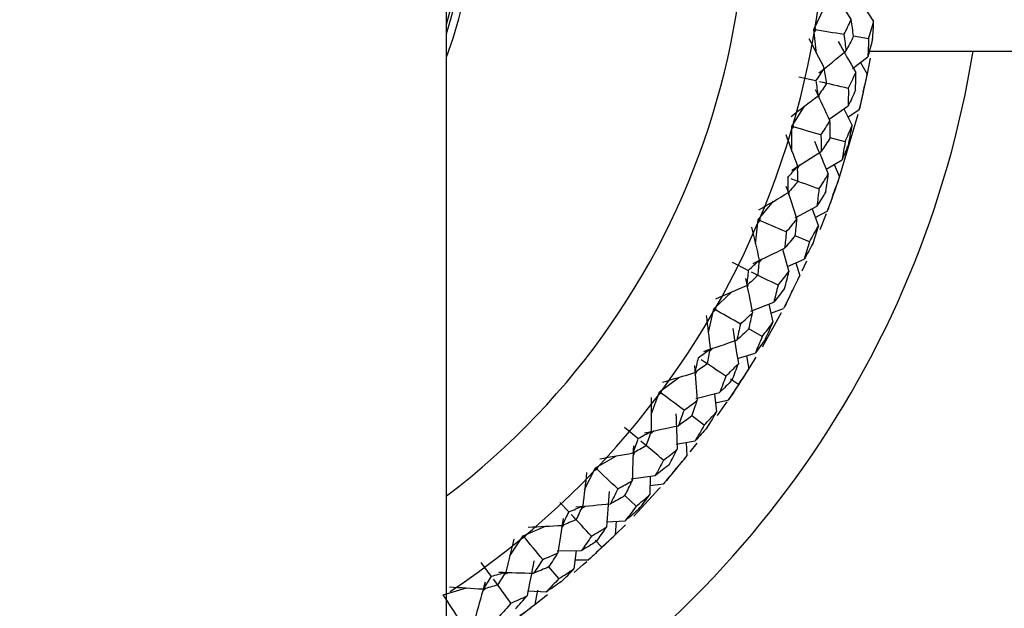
# Paper-space layout '_Top' of a CAD drawing. Header units: millimetres. Extents: x -25 to 96, y -233 to 25.
# Tile 4 of 7: x 1 to 25, y -18 to -3. Entities that reach past the tile are written whole.
import ezdxf

# ---------------------------------------------------------------- set-up
doc = ezdxf.new("R2010")
doc.units = ezdxf.units.MM

psp = doc.layouts.new('_Top')

# ---------------------------------------------------------------- linework, layer by layer
at = {"color": 7, "linetype": 'Continuous', "lineweight": 25}
for p, q in [((11.5, -220), (11.5, 0)), ((20.69, -3.455), (20.954, -2.911)), ((21.935, -2.867), (22.189, -3.25)), ((20.706, -3.518), (20.726, -3.402)), ((20.762, -4.056), (20.69, -3.455)), ((22.063, -3.685), (21.684, -3.621)), ((21.661, -4.428), (22.041, -4.137)), ((22.032, -4.565), (22.111, -4.167)), ((22.078, -4), (39.442, -4)), ((21.86, -4.276), (22.031, -4.568)), ((20.744, -4.742), (20.318, -4.645)), ((20.827, -5.173), (20.829, -5.069)), ((20.137, -5.878), (20.462, -5.369)), ((21.073, -5.697), (21.55, -5.367)), ((21.334, -7.148), (21.799, -5.571)), ((21.442, -5.442), (21.649, -5.852)), ((21.546, -5.648), (21.828, -5.458)), ((20.137, -6.483), (20.137, -5.878)), ((20.145, -5.942), (20.178, -5.829)), ((21.472, -6.268), (21.103, -6.161)), ((20.285, -6.933), (20.339, -6.844)), ((21.002, -6.949), (21.397, -6.714)), ((21.201, -6.831), (21.336, -7.142)), ((20.069, -7.6), (20.083, -7.497)), ((19.3, -8.219), (19.684, -7.751)), ((20.225, -8.164), (20.764, -7.878)), ((20.648, -7.939), (20.805, -8.371)), ((20.727, -8.156), (21.029, -8.002)), ((20.852, -8.454), (21.008, -8.058)), ((19.229, -8.819), (19.3, -8.219)), ((19.301, -8.283), (19.347, -8.175)), ((20.58, -8.764), (20.227, -8.613)), ((19.909, -8.952), (20.069, -9.511)), ((19.05, -9.482), (18.659, -9.287)), ((19.322, -9.283), (19.387, -9.202)), ((20.033, -9.384), (20.453, -9.198)), ((20.244, -9.29), (20.342, -9.615)), ((20.399, -9.493), (20.513, -9.244)), ((19.029, -9.92), (19.055, -9.82)), ((18.192, -10.444), (18.629, -10.025)), ((19.117, -10.498), (19.687, -10.278)), ((19.564, -10.326), (19.669, -10.773)), ((18.051, -11.031), (18.192, -10.444)), ((18.186, -10.508), (18.244, -10.405)), ((19.403, -11.392), (19.881, -10.536)), ((19.617, -10.55), (19.935, -10.433)), ((19.399, -11.136), (19.066, -10.945)), ((18.089, -11.503), (18.162, -11.43)), ((18.782, -11.687), (19.221, -11.552)), ((19.003, -11.62), (19.062, -11.954)), ((19.058, -11.959), (19.249, -11.65)), ((17.722, -12.101), (17.76, -12.004)), ((16.83, -12.522), (17.312, -12.158)), ((18.808, -12.333), (18.606, -12.201)), ((16.62, -13.089), (16.83, -12.522)), ((16.815, -12.585), (16.886, -12.49)), ((17.742, -12.686), (18.333, -12.535)), ((18.205, -12.567), (18.257, -13.024)), ((18.231, -12.797), (18.561, -12.717)), ((17.946, -13.353), (17.638, -13.123)), ((16.29, -13.691), (15.956, -13.411)), ((16.601, -13.562), (16.683, -13.498)), ((17.249, -13.83), (17.72, -13.745)), ((17.495, -13.786), (17.514, -14.124)), ((16.167, -14.112), (16.216, -14.021)), ((17.599, -14.019), (17.768, -13.803)), ((15.23, -14.425), (15.753, -14.12)), ((14.955, -14.963), (15.23, -14.425)), ((15.209, -14.485), (15.29, -14.4)), ((16.117, -14.695), (16.722, -14.615)), ((16.591, -14.632), (16.588, -15.091)), ((16.59, -14.863), (16.927, -14.823)), ((16.241, -15.381), (15.962, -15.117)), ((14.556, -15.522), (14.337, -15.289)), ((14.881, -15.43), (14.969, -15.377)), ((15.512, -15.772), (15.97, -15.744)), ((15.742, -15.758), (15.721, -16.097)), ((13.417, -16.125), (13.972, -15.884)), ((14.384, -15.925), (14.443, -15.84)), ((15.716, -16.101), (15.974, -15.846)), ((13.08, -16.626), (13.417, -16.125)), ((13.389, -16.182), (13.479, -16.107)), ((15.385, -16.406), (15.22, -16.23)), ((14.265, -16.498), (14.876, -16.49)), ((14.744, -16.492), (14.687, -16.947)), ((14.715, -16.721), (15.055, -16.721)), ((12.618, -17.135), (12.361, -16.786)), ((14.307, -17.194), (14.062, -16.899)), ((12.951, -17.082), (13.046, -17.039)), ((11.416, -17.598), (11.995, -17.425)), ((12.4, -17.515), (12.469, -17.437)), ((13.537, -17.496), (13.996, -17.522)), ((13.773, -17.481), (13.707, -17.843)), ((13.71, -17.841), (14.029, -17.591))]:
    psp.add_line(p, q, dxfattribs=at)
at = {"color": 7, "linetype": 'Continuous', "lineweight": 25, "flags": 128}
for points in [[(18.282, -13.115), (18.517, -12.781), (18.527, -12.767)], [(16.185, -15.63), (16.841, -14.92), (16.85, -14.911)], [(14.69, -17.043), (14.92, -16.841), (15.01, -16.761)]]:
    psp.add_lwpolyline(points, dxfattribs=at)
at = {"color": 7, "linetype": 'Continuous', "lineweight": 25}
for radius, start, end in [(25, 9.2069, 242.6129), (21, 303.4796, 236.6369), (12.225, 340.1687, 199.8313), (25, 297.3871, 350.7931), (22.5, 345.9711, 348.2951), (22.5, 339.1597, 341.4759), (22.5, 332.3862, 334.7102), (22.5, 325.5748, 327.891), (22.5, 318.8013, 321.1253), (22.5, 311.9899, 314.306), (22.5, 305.2164, 307.5404)]:
    psp.add_arc((0, 0), radius, start, end, dxfattribs=at)
at = {"color": 8, "linetype": 'Continuous', "lineweight": 25}
for radius, start, end in [(19, 307.2478, 232.7522), (12.04, 342.7699, 197.2301), (11.971, 343.8752, 196.1248)]:
    psp.add_arc((0, 0), radius, start, end, dxfattribs=at)
at = {"color": 7, "linetype": 'Continuous', "lineweight": 25}
for points in [[(21.166, -2.471), (21.32, -2.717), (21.474, -2.963), (21.627, -3.21)], [(20.742, -3.464), (20.737, -3.443), (20.731, -3.422), (20.726, -3.402)], [(21.443, -3.581), (21.507, -3.458), (21.569, -3.334), (21.627, -3.21)], [(21.684, -3.621), (21.668, -3.485), (21.649, -3.348), (21.627, -3.21)], [(22.063, -3.685), (22.109, -3.54), (22.151, -3.395), (22.189, -3.25)], [(22.161, -3.701), (22.174, -3.551), (22.184, -3.401), (22.189, -3.25)], [(20.567, -3.675), (20.696, -3.925), (20.825, -4.176), (20.953, -4.426)], [(21.443, -3.581), (21.194, -3.539), (20.943, -3.498), (20.69, -3.455)], [(20.742, -3.464), (20.73, -3.482), (20.718, -3.5), (20.706, -3.518)], [(21.443, -3.581), (21.464, -3.719), (21.482, -3.856), (21.497, -3.992)], [(21.684, -3.621), (21.625, -3.745), (21.562, -3.869), (21.497, -3.992)], [(22.063, -3.685), (22.06, -3.836), (22.052, -3.987), (22.041, -4.137)], [(21.302, -3.754), (21.449, -4.013), (21.595, -4.271), (21.742, -4.531)], [(22.161, -3.701), (22.125, -3.847), (22.085, -3.992), (22.041, -4.137)], [(20.821, -4.541), (21.046, -4.359), (21.272, -4.176), (21.497, -3.992)], [(20.744, -4.742), (20.816, -4.638), (20.885, -4.532), (20.953, -4.426)], [(21.012, -4.804), (20.994, -4.679), (20.975, -4.553), (20.953, -4.426)], [(21.555, -4.928), (21.621, -4.796), (21.683, -4.663), (21.742, -4.531)], [(21.735, -4.969), (21.741, -4.823), (21.743, -4.677), (21.742, -4.531)], [(21.926, -5.013), (21.965, -4.866), (22, -4.718), (22.031, -4.568)], [(20.744, -4.742), (20.763, -4.868), (20.78, -4.993), (20.795, -5.118)], [(21.012, -4.804), (20.942, -4.909), (20.87, -5.013), (20.795, -5.118)], [(21.555, -4.928), (21.317, -4.873), (21.076, -4.818), (20.833, -4.763)], [(21.555, -4.928), (21.557, -5.075), (21.555, -5.222), (21.55, -5.367)], [(20.121, -5.627), (20.346, -5.458), (20.57, -5.288), (20.795, -5.118)], [(20.726, -4.957), (20.85, -5.219), (20.973, -5.482), (21.096, -5.745)], [(21.735, -4.969), (21.677, -5.102), (21.616, -5.235), (21.55, -5.367)], [(21.926, -5.013), (21.897, -5.162), (21.865, -5.311), (21.828, -5.458)], [(20.869, -6.092), (20.627, -6.021), (20.383, -5.95), (20.137, -5.878)], [(20.187, -5.893), (20.173, -5.909), (20.159, -5.926), (20.145, -5.942)], [(20.187, -5.893), (20.184, -5.872), (20.181, -5.85), (20.178, -5.829)], [(20.869, -6.092), (20.947, -5.977), (21.023, -5.861), (21.096, -5.745)], [(21.103, -6.161), (21.104, -6.023), (21.101, -5.885), (21.096, -5.745)], [(21.472, -6.268), (21.535, -6.13), (21.594, -5.991), (21.649, -5.852)], [(21.567, -6.296), (21.599, -6.149), (21.626, -6), (21.649, -5.852)], [(19.988, -6.082), (20.087, -6.345), (20.185, -6.609), (20.282, -6.874)], [(20.869, -6.092), (20.873, -6.231), (20.875, -6.37), (20.874, -6.506)], [(21.103, -6.161), (21.03, -6.277), (20.953, -6.392), (20.874, -6.506)], [(20.708, -6.247), (20.824, -6.521), (20.939, -6.796), (21.053, -7.07)], [(21.472, -6.268), (21.451, -6.418), (21.426, -6.567), (21.397, -6.714)], [(21.567, -6.296), (21.515, -6.437), (21.458, -6.577), (21.397, -6.714)], [(20.137, -6.972), (20.383, -6.817), (20.628, -6.662), (20.874, -6.506)], [(20.038, -7.163), (20.121, -7.067), (20.203, -6.971), (20.282, -6.874)], [(20.296, -7.255), (20.294, -7.129), (20.289, -7.002), (20.282, -6.874)], [(20.821, -7.443), (20.902, -7.319), (20.979, -7.195), (21.053, -7.07)], [(20.994, -7.505), (21.018, -7.361), (21.037, -7.216), (21.053, -7.07)], [(21.179, -7.571), (21.236, -7.429), (21.288, -7.286), (21.336, -7.142)], [(19.994, -7.373), (20.086, -7.649), (20.177, -7.924), (20.268, -8.2)], [(20.038, -7.163), (20.042, -7.29), (20.044, -7.416), (20.044, -7.541)], [(20.296, -7.255), (20.214, -7.351), (20.13, -7.447), (20.044, -7.541)], [(20.821, -7.443), (20.591, -7.36), (20.358, -7.277), (20.123, -7.193)], [(19.314, -7.967), (19.557, -7.826), (19.801, -7.684), (20.044, -7.541)], [(20.821, -7.443), (20.805, -7.589), (20.787, -7.734), (20.764, -7.878)], [(20.994, -7.505), (20.921, -7.63), (20.845, -7.755), (20.764, -7.878)], [(21.179, -7.571), (21.133, -7.716), (21.083, -7.859), (21.029, -8.002)], [(20.002, -8.518), (19.77, -8.419), (19.536, -8.319), (19.3, -8.219)], [(19.348, -8.239), (19.333, -8.254), (19.317, -8.268), (19.301, -8.283)], [(19.348, -8.239), (19.348, -8.218), (19.347, -8.196), (19.347, -8.175)], [(20.002, -8.518), (20.094, -8.413), (20.182, -8.307), (20.268, -8.2)], [(20.227, -8.613), (20.244, -8.477), (20.257, -8.339), (20.268, -8.2)], [(20.58, -8.764), (20.659, -8.634), (20.734, -8.503), (20.805, -8.371)], [(20.671, -8.803), (20.72, -8.66), (20.764, -8.516), (20.805, -8.371)], [(19.128, -8.403), (19.195, -8.677), (19.261, -8.95), (19.327, -9.224)], [(20.002, -8.518), (19.99, -8.656), (19.975, -8.794), (19.958, -8.929)], [(20.227, -8.613), (20.14, -8.72), (20.05, -8.825), (19.958, -8.929)], [(20.58, -8.764), (20.541, -8.91), (20.499, -9.055), (20.453, -9.198)], [(20.671, -8.803), (20.602, -8.936), (20.529, -9.068), (20.453, -9.198)], [(19.171, -9.305), (19.434, -9.18), (19.696, -9.055), (19.958, -8.929)], [(19.05, -9.482), (19.144, -9.397), (19.237, -9.311), (19.327, -9.224)], [(19.295, -9.604), (19.308, -9.479), (19.319, -9.352), (19.327, -9.224)], [(19.05, -9.482), (19.039, -9.609), (19.026, -9.734), (19.011, -9.859)], [(19.295, -9.604), (19.203, -9.69), (19.108, -9.775), (19.011, -9.859)], [(19.795, -9.853), (19.576, -9.744), (19.355, -9.634), (19.131, -9.523)], [(19.795, -9.853), (19.889, -9.74), (19.981, -9.626), (20.069, -9.511)], [(19.959, -9.935), (20, -9.795), (20.036, -9.654), (20.069, -9.511)], [(18.982, -9.686), (19.04, -9.971), (19.098, -10.255), (19.156, -10.54)], [(19.795, -9.853), (19.762, -9.997), (19.726, -10.138), (19.687, -10.278)], [(20.135, -10.022), (20.208, -9.889), (20.277, -9.753), (20.342, -9.615)], [(18.236, -10.195), (18.495, -10.084), (18.753, -9.972), (19.011, -9.859)], [(19.959, -9.935), (19.872, -10.051), (19.781, -10.166), (19.687, -10.278)], [(20.135, -10.022), (20.072, -10.161), (20.006, -10.298), (19.935, -10.433)], [(18.238, -10.47), (18.221, -10.482), (18.203, -10.495), (18.186, -10.508)], [(18.854, -10.823), (18.635, -10.698), (18.415, -10.571), (18.192, -10.444)], [(18.238, -10.47), (18.24, -10.448), (18.242, -10.427), (18.244, -10.405)], [(18.854, -10.823), (18.958, -10.73), (19.058, -10.635), (19.156, -10.54)], [(19.066, -10.945), (19.099, -10.812), (19.129, -10.677), (19.156, -10.54)], [(18, -10.607), (18.034, -10.886), (18.068, -11.165), (18.1, -11.445)], [(18.854, -10.823), (18.826, -10.96), (18.795, -11.095), (18.761, -11.227)], [(19.399, -11.136), (19.493, -11.017), (19.583, -10.896), (19.669, -10.773)], [(19.485, -11.186), (19.55, -11.05), (19.612, -10.912), (19.669, -10.773)], [(18.661, -10.937), (18.709, -11.23), (18.757, -11.524), (18.803, -11.817)], [(19.066, -10.945), (18.967, -11.041), (18.866, -11.135), (18.761, -11.227)], [(17.936, -11.507), (18.211, -11.414), (18.486, -11.321), (18.761, -11.227)], [(19.399, -11.136), (19.343, -11.277), (19.284, -11.416), (19.221, -11.552)], [(19.485, -11.186), (19.401, -11.31), (19.313, -11.433), (19.221, -11.552)], [(17.795, -11.669), (17.898, -11.595), (18, -11.521), (18.1, -11.445)], [(18.024, -11.819), (18.052, -11.696), (18.077, -11.572), (18.1, -11.445)], [(17.795, -11.669), (17.769, -11.793), (17.741, -11.916), (17.712, -12.038)], [(18.024, -11.819), (17.922, -11.893), (17.818, -11.966), (17.712, -12.038)], [(18.49, -12.125), (18.286, -11.991), (18.079, -11.855), (17.871, -11.719)], [(18.49, -12.125), (18.598, -12.024), (18.702, -11.922), (18.803, -11.817)], [(18.644, -12.226), (18.701, -12.092), (18.754, -11.956), (18.803, -11.817)], [(16.902, -12.281), (17.172, -12.2), (17.442, -12.12), (17.712, -12.038)], [(17.703, -11.863), (17.727, -12.153), (17.752, -12.442), (17.775, -12.731)], [(18.808, -12.333), (18.896, -12.209), (18.981, -12.083), (19.062, -11.954)], [(18.49, -12.125), (18.441, -12.264), (18.388, -12.4), (18.333, -12.535)], [(18.644, -12.226), (18.544, -12.331), (18.44, -12.434), (18.333, -12.535)], [(16.872, -12.553), (16.853, -12.564), (16.834, -12.574), (16.815, -12.585)], [(17.442, -12.977), (17.239, -12.827), (17.035, -12.675), (16.83, -12.522)], [(16.872, -12.553), (16.876, -12.532), (16.881, -12.511), (16.886, -12.49)], [(18.808, -12.333), (18.73, -12.464), (18.647, -12.592), (18.561, -12.717)], [(16.619, -12.661), (16.62, -12.942), (16.62, -13.224), (16.62, -13.506)], [(17.442, -12.977), (17.555, -12.897), (17.667, -12.815), (17.775, -12.731)], [(17.638, -13.123), (17.686, -12.995), (17.732, -12.864), (17.775, -12.731)], [(17.442, -12.977), (17.397, -13.109), (17.351, -13.24), (17.302, -13.367)], [(17.946, -13.353), (18.053, -13.245), (18.156, -13.136), (18.257, -13.024)], [(18.025, -13.412), (18.106, -13.285), (18.183, -13.155), (18.257, -13.024)], [(17.237, -13.067), (17.25, -13.364), (17.262, -13.661), (17.274, -13.958)], [(17.638, -13.123), (17.528, -13.207), (17.416, -13.288), (17.302, -13.367)], [(16.29, -13.691), (16.401, -13.631), (16.511, -13.569), (16.62, -13.506)], [(16.45, -13.547), (16.734, -13.488), (17.018, -13.428), (17.302, -13.367)], [(16.5, -13.868), (16.541, -13.749), (16.582, -13.628), (16.62, -13.506)], [(17.946, -13.353), (17.874, -13.486), (17.799, -13.617), (17.72, -13.745)], [(18.025, -13.412), (17.927, -13.526), (17.825, -13.637), (17.72, -13.745)], [(16.29, -13.691), (16.249, -13.812), (16.207, -13.931), (16.163, -14.049)], [(16.926, -14.227), (16.739, -14.069), (16.55, -13.911), (16.359, -13.75)], [(15.331, -14.194), (15.609, -14.146), (15.886, -14.098), (16.163, -14.049)], [(16.175, -13.874), (16.166, -14.164), (16.155, -14.454), (16.145, -14.744)], [(16.5, -13.868), (16.39, -13.93), (16.278, -13.99), (16.163, -14.049)], [(16.926, -14.227), (17.045, -14.139), (17.161, -14.05), (17.274, -13.958)], [(17.067, -14.345), (17.139, -14.219), (17.208, -14.09), (17.274, -13.958)], [(16.926, -14.227), (16.861, -14.359), (16.793, -14.488), (16.722, -14.615)], [(17.217, -14.471), (17.32, -14.359), (17.419, -14.243), (17.514, -14.124)], [(15.005, -14.538), (14.973, -14.817), (14.939, -15.097), (14.906, -15.377)], [(15.269, -14.461), (15.249, -14.469), (15.229, -14.477), (15.209, -14.485)], [(15.784, -14.949), (15.601, -14.776), (15.416, -14.601), (15.23, -14.425)], [(15.269, -14.461), (15.276, -14.44), (15.283, -14.42), (15.29, -14.4)], [(17.067, -14.345), (16.955, -14.438), (16.84, -14.528), (16.722, -14.615)], [(17.217, -14.471), (17.124, -14.591), (17.027, -14.709), (16.927, -14.823)], [(15.784, -14.949), (15.907, -14.883), (16.027, -14.814), (16.145, -14.744)], [(15.962, -15.117), (16.025, -14.995), (16.086, -14.871), (16.145, -14.744)], [(15.57, -15.014), (15.548, -15.31), (15.525, -15.607), (15.502, -15.903)], [(15.784, -14.949), (15.725, -15.075), (15.663, -15.199), (15.599, -15.32)], [(15.962, -15.117), (15.843, -15.187), (15.723, -15.255), (15.599, -15.32)], [(16.241, -15.381), (16.36, -15.287), (16.475, -15.191), (16.588, -15.091)], [(16.313, -15.45), (16.408, -15.333), (16.5, -15.213), (16.588, -15.091)], [(14.556, -15.522), (14.502, -15.637), (14.446, -15.75), (14.388, -15.862)], [(14.556, -15.522), (14.674, -15.475), (14.791, -15.427), (14.906, -15.377)], [(14.732, -15.398), (15.021, -15.373), (15.31, -15.347), (15.599, -15.32)], [(14.744, -15.722), (14.799, -15.609), (14.853, -15.494), (14.906, -15.377)], [(16.241, -15.381), (16.153, -15.505), (16.063, -15.626), (15.97, -15.744)], [(16.313, -15.45), (16.201, -15.551), (16.087, -15.649), (15.97, -15.744)], [(14.421, -15.69), (14.377, -15.976), (14.332, -16.263), (14.287, -16.55)], [(14.744, -15.722), (14.627, -15.77), (14.509, -15.817), (14.388, -15.862)], [(15.125, -16.129), (14.958, -15.95), (14.789, -15.77), (14.618, -15.588)], [(13.545, -15.907), (13.826, -15.893), (14.107, -15.877), (14.388, -15.862)], [(15.125, -16.129), (15.253, -16.056), (15.379, -15.981), (15.502, -15.903)], [(15.251, -16.263), (15.337, -16.146), (15.421, -16.026), (15.502, -15.903)], [(13.18, -16.21), (13.115, -16.484), (13.049, -16.758), (12.982, -17.032)], [(13.451, -16.165), (13.43, -16.171), (13.41, -16.177), (13.389, -16.182)], [(13.905, -16.711), (13.744, -16.517), (13.581, -16.322), (13.417, -16.125)], [(13.451, -16.165), (13.461, -16.146), (13.47, -16.126), (13.479, -16.107)], [(15.125, -16.129), (15.044, -16.252), (14.961, -16.373), (14.876, -16.49)], [(15.251, -16.263), (15.129, -16.342), (15.004, -16.417), (14.876, -16.49)], [(15.385, -16.406), (15.5, -16.306), (15.612, -16.203), (15.721, -16.097)], [(15.385, -16.406), (15.278, -16.514), (15.168, -16.619), (15.055, -16.721)], [(13.685, -16.75), (13.628, -17.042), (13.57, -17.334), (13.512, -17.625)], [(13.905, -16.711), (13.831, -16.829), (13.755, -16.945), (13.678, -17.057)], [(13.905, -16.711), (14.035, -16.66), (14.162, -16.606), (14.287, -16.55)], [(14.062, -16.899), (14.139, -16.785), (14.214, -16.669), (14.287, -16.55)], [(14.062, -16.899), (13.936, -16.954), (13.808, -17.007), (13.678, -17.057)], [(14.307, -17.194), (14.437, -17.115), (14.563, -17.033), (14.687, -16.947)], [(14.371, -17.27), (14.479, -17.166), (14.585, -17.058), (14.687, -16.947)], [(12.618, -17.135), (12.55, -17.242), (12.482, -17.348), (12.411, -17.452)], [(12.618, -17.135), (12.741, -17.102), (12.862, -17.068), (12.982, -17.032)], [(13.111, -17.804), (12.966, -17.608), (12.82, -17.409), (12.672, -17.208)], [(12.781, -17.356), (12.849, -17.25), (12.917, -17.142), (12.982, -17.032)], [(12.807, -17.032), (13.097, -17.041), (13.388, -17.05), (13.678, -17.057)], [(14.307, -17.194), (14.206, -17.307), (14.102, -17.416), (13.996, -17.522)], [(11.568, -17.398), (11.849, -17.416), (12.13, -17.435), (12.411, -17.452)], [(12.464, -17.285), (12.386, -17.565), (12.308, -17.844), (12.23, -18.124)], [(12.781, -17.356), (12.659, -17.39), (12.536, -17.422), (12.411, -17.452)], [(14.371, -17.27), (14.248, -17.358), (14.123, -17.442), (13.996, -17.522)], [(11.831, -18.238), (11.694, -18.027), (11.556, -17.813), (11.416, -17.598)], [(13.111, -17.804), (13.247, -17.747), (13.381, -17.688), (13.512, -17.625)], [(13.22, -17.953), (13.32, -17.847), (13.417, -17.738), (13.512, -17.625)], [(13.111, -17.804), (13.016, -17.917), (12.92, -18.027), (12.821, -18.134)], [(13.337, -18.111), (13.463, -18.025), (13.586, -17.936), (13.707, -17.843)]]:
    psp.add_open_spline(points, degree=3, dxfattribs=at)

doc.saveas('drawing.dxf')
